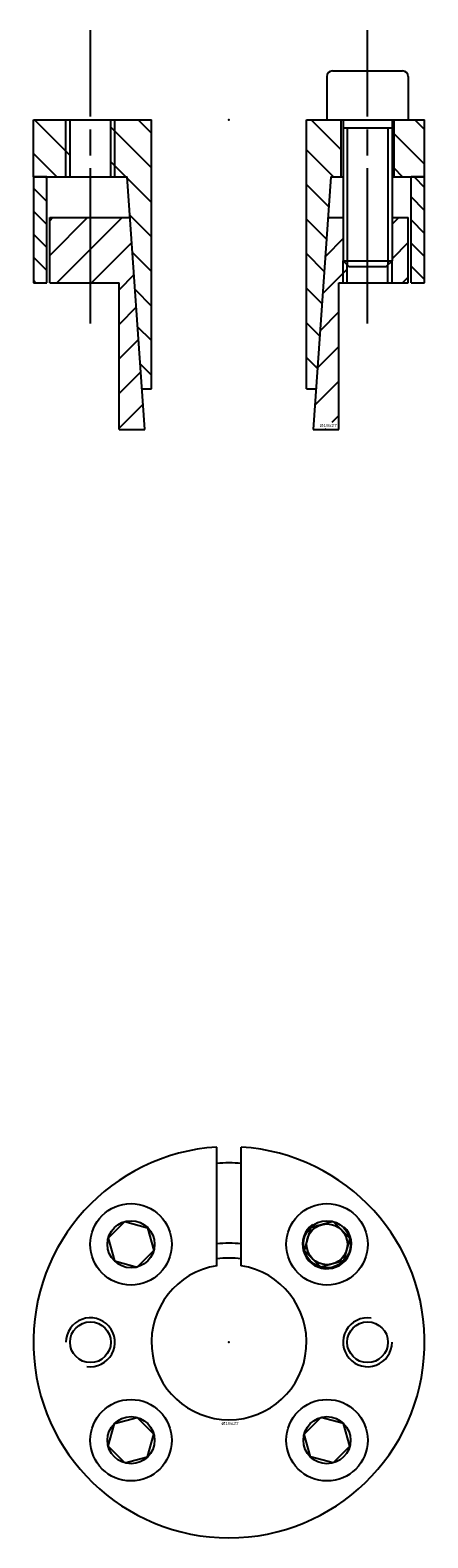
# Model space of a CAD drawing. Extents: x -24 to 24, y -24 to 161.
import ezdxf
from ezdxf.enums import TextEntityAlignment as Align

# ---------------------------------------------------------------- set-up
doc = ezdxf.new("R2010")
doc.units = 0
doc.linetypes.add('CADRA_CENTERLINE', pattern=[25.4, 19.05, -1.5875, 3.175, -1.5875])
doc.linetypes.add('CADRA_SOLID', pattern=[0])
doc.layers.get('0').update_dxf_attribs({"color": 112, "linetype": 'CADRA_SOLID'})

# ---------------------------------------------------------------- blocks, each defined once
blk = doc.blocks.new('_X0')
for p, q in [((-17.36, -12), (-22, -16.64)), ((-21.61, -12), (-22, -12.39)), ((-13.12, -12), (-21.12, -20)), ((12.33, -12), (12.14, -12.2)), ((20.82, -12), (20, -12.82)), ((14, -14.58), (11.82, -16.76)), ((-11.94, -15.06), (-16.88, -20)), ((22, -15.06), (20, -17.06)), ((14.5, -18.32), (11.5, -21.32)), ((-11.66, -19.02), (-13.49, -20.85)), ((22, -19.3), (21.3, -20)), ((-11.38, -22.99), (-13.49, -25.1)), ((13.49, -23.57), (11.18, -25.88)), ((-11.1, -26.95), (-13.49, -29.34)), ((13.49, -27.81), (10.86, -30.45)), ((-10.83, -30.92), (-13.49, -33.58)), ((13.49, -32.06), (10.54, -35.01)), ((-10.55, -34.88), (-13.49, -37.82)), ((13.49, -36.3), (12.63, -37.16)), ((11.79, -38), (11.93, -37.86))]:
    blk.add_line(p, q)
blk = doc.blocks.new('_X1')
for p, q in [((-19.5, -4.38), (-23.88, 0)), ((13.75, -3.69), (10.06, 0)), ((24, -1.21), (22.79, 0)), ((-19.5, -0.14), (-19.64, 0)), ((-9.51, -5.89), (-14.5, -0.9)), ((-9.51, -1.65), (-11.16, 0)), ((24, -5.46), (20.25, -1.71)), ((12.82, -7), (9.51, -3.69)), ((-21.13, -7), (-24, -4.13)), ((-12.64, -7), (-14.5, -5.14)), ((-9.51, -10.13), (-12.49, -7.15)), ((21.3, -7), (20.25, -5.95)), ((12.24, -10.67), (9.51, -7.94)), ((-9.51, -14.37), (-12.17, -11.71)), ((11.97, -14.64), (9.51, -12.18)), ((-9.51, -18.62), (-11.85, -16.27)), ((11.69, -18.6), (9.51, -16.42)), ((-11.53, -20.84), (-9.51, -22.86)), ((11.41, -22.57), (9.51, -20.67)), ((-9.51, -27.1), (-11.21, -25.4)), ((11.13, -26.53), (9.51, -24.91)), ((10.86, -30.5), (9.51, -29.15)), ((-10.89, -29.96), (-9.51, -31.34))]:
    blk.add_line(p, q)
blk = doc.blocks.new('_X2')
for p, q in [((-22.35, -7.19), (-22.54, -7)), ((22.71, -7), (24, -8.29)), ((-24, -8.37), (-22.35, -10.02)), ((24, -11.11), (22.35, -9.46)), ((-22.35, -12.85), (-24, -11.2)), ((22.35, -12.29), (24, -13.94)), ((-24, -14.03), (-22.35, -15.68)), ((24, -16.77), (22.35, -15.12)), ((-22.35, -18.5), (-24, -16.85)), ((22.35, -17.95), (24, -19.6)), ((-24, -19.68), (-23.68, -20))]:
    blk.add_line(p, q)
blk = doc.blocks.new('BLOCK0')
at = {"linetype": 'CADRA_CENTERLINE'}
for p, q in [((-17, -25), (-17, 11)), ((17, -25), (17, 11))]:
    blk.add_line(p, q, dxfattribs=at)
for p, q in [((12.7, 6), (21.3, 6)), ((12, 5.3), (12, 0)), ((22, 5.3), (22, 0)), ((-24, -7), (-24, 0)), ((-24, 0), (-9.51, 0)), ((-20, -7), (-20, 0)), ((-19.5, -7), (-19.5, 0)), ((-14.5, -7), (-14.5, 0)), ((-14, -7), (-14, 0)), ((-9.51, -33), (-9.51, 0)), ((9.51, 0), (14, 0)), ((9.51, -33), (9.51, 0)), ((12, 0), (22, 0)), ((13.75, -7), (13.75, 0)), ((14, 0), (14, -17.3)), ((20, 0), (24, 0)), ((20, 0), (20, -17.3)), ((20.25, -7), (20.25, 0)), ((24, -7), (24, 0)), ((14, -1), (20, -1)), ((14.5, -1), (14.5, -17.8)), ((19.5, -1), (19.5, -17.8)), ((-22.35, -7), (-24, -7)), ((-24, -7), (-24, -20)), ((-24, -7), (-12.5, -7)), ((-22.35, -20), (-22.35, -7)), ((-10.33, -38), (-12.5, -7)), ((12.5, -7), (10.33, -38)), ((12.5, -7), (14, -7)), ((20, -7), (24, -7)), ((24, -7), (22.35, -7)), ((22.35, -20), (22.35, -7)), ((24, -20), (24, -7)), ((-22, -20), (-22, -12)), ((-22, -12), (-12.15, -12)), ((12.15, -12), (14, -12)), ((20, -12), (22, -12)), ((22, -20), (22, -12)), ((14, -20), (14, -17.3)), ((14, -17.3), (20, -17.3)), ((14, -17.3), (14.7, -18)), ((14.5, -20), (14.5, -17.8)), ((14.7, -18), (19.3, -18)), ((19.3, -18), (20, -17.3)), ((19.5, -20), (19.5, -17.8)), ((20, -20), (20, -17.3)), ((-24, -20), (-22.35, -20)), ((-22, -20), (-13.49, -20)), ((-13.49, -38), (-13.49, -20)), ((13.49, -38), (13.49, -20)), ((13.49, -20), (22, -20)), ((22.35, -20), (24, -20)), ((-10.68, -33), (-9.51, -33)), ((9.51, -33), (10.68, -33)), ((-13.49, -38), (-10.33, -38)), ((10.33, -38), (13.49, -38))]:
    blk.add_line(p, q)
for centre, start, end in [((12.7, 5.3), 90, 180), ((21.3, 5.3), 0, 90)]:
    blk.add_arc(centre, 0.7, start, end)
blk.add_point((0, 0))
blk.add_point((0, 0))
for name in ['_X1', '_X2', '_X0']:
    blk.add_blockref(name, (0, 0))
blk.add_text('%%c19x27', height=0.35).set_placement((11.12, -37.69), (13.22, -37.69), align=Align.FIT)
blk = doc.blocks.new('BLOCK1')
for p, q in [((-1.5, 9.39), (-1.5, 23.95)), ((1.5, 9.39), (1.5, 23.95)), ((-14.81, 12.77), (-12.77, 14.81)), ((-12.77, 14.81), (-9.98, 14.06)), ((12.77, 14.81), (9.98, 14.06)), ((12.77, 14.81), (14.81, 12.77)), ((-9.98, 14.06), (-9.23, 11.27)), ((9.98, 14.06), (9.23, 11.27)), ((-14.81, 12.77), (-14.06, 9.98)), ((-11.27, 9.23), (-9.23, 11.27)), ((9.23, 11.27), (11.27, 9.23)), ((14.81, 12.77), (14.06, 9.98)), ((-14.06, 9.98), (-11.27, 9.23)), ((14.06, 9.98), (11.27, 9.23)), ((-14.06, -9.98), (-11.27, -9.23)), ((-9.23, -11.27), (-11.27, -9.23)), ((11.27, -9.23), (9.23, -11.27)), ((14.06, -9.98), (11.27, -9.23)), ((-14.81, -12.77), (-14.06, -9.98)), ((14.81, -12.77), (14.06, -9.98)), ((-12.77, -14.81), (-14.81, -12.77)), ((-9.98, -14.06), (-9.23, -11.27)), ((9.98, -14.06), (9.23, -11.27)), ((14.81, -12.77), (12.77, -14.81)), ((-12.77, -14.81), (-9.98, -14.06)), ((12.77, -14.81), (9.98, -14.06))]:
    blk.add_line(p, q)
for centre, radius in [((-12.02, 12.02), 5), ((12.02, 12.02), 5), ((-12.02, 12.02), 2.89), ((12.02, 12.02), 2.89), ((12.02, 12.02), 2.5), ((-17, 0), 2.5), ((17, 0), 2.5), ((-12.02, -12.02), 5), ((12.02, -12.02), 5), ((-12.02, -12.02), 2.89), ((12.02, -12.02), 2.89)]:
    blk.add_circle(centre, radius)
for centre, radius, start, end in [((0, 0), 24, 93.5833, 446.4167), ((0, 0), 22, 86.0904, 93.9096), ((12.02, 12.02), 3, 126.4867, 405), ((0, 0), 12.15, 82.9084, 97.0916), ((0, 0), 9.51, 99.0751, 440.9249), ((0, 0), 10.33, 81.6507, 98.3493), ((-17, 0), 3, 261.4867, 540), ((17, 0), 3, 81.4867, 360)]:
    blk.add_arc(centre, radius, start, end)
blk.add_point((0, 0))
blk.add_text('%%c19x27', height=0.35).set_placement((-0.92, -10.14), (1.18, -10.14), align=Align.FIT)

msp = doc.modelspace()

# ---------------------------------------------------------------- block references
for name, p in [('BLOCK0', (0, 150)), ('BLOCK1', (0, 0))]:
    msp.add_blockref(name, p)

doc.saveas('drawing.dxf')
